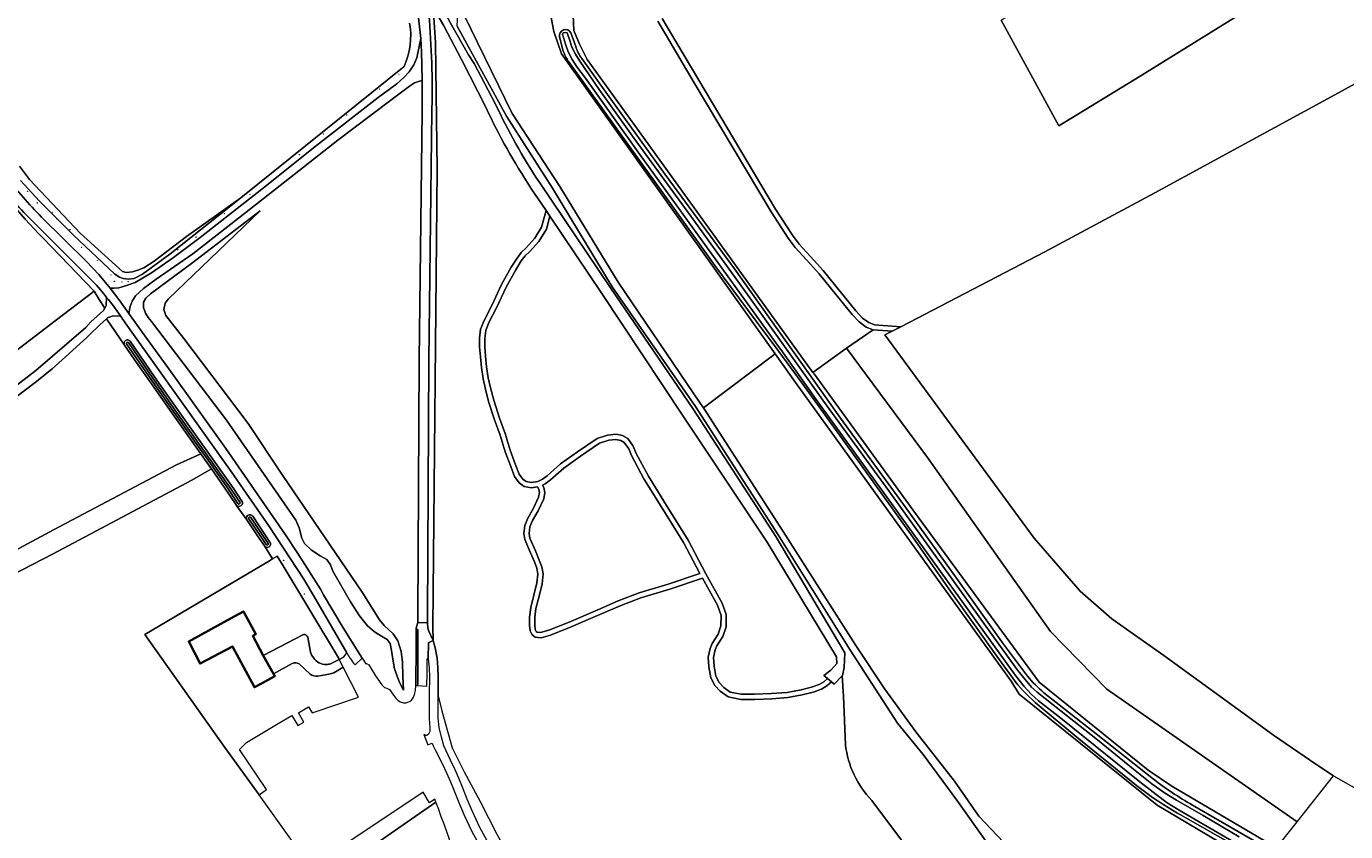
# Model space of a CAD drawing. Header units: metres. Extents: x 200176 to 205485, y 394066 to 399855.
# Tile 5 of 230: x 201174 to 201616, y 395255 to 395524. Entities that reach past the tile are written whole.
import ezdxf
from ezdxf.enums import TextEntityAlignment as Align

# ---------------------------------------------------------------- set-up
doc = ezdxf.new("R2010")
doc.units = ezdxf.units.M
doc.layers.get('0').update_dxf_attribs({"lineweight": 25})
for name, color, linetype, lineweight in [('B-WE-GR-BOOM-S', 90, 'Continuous', 25), ('B-WE-GR-BOS_GEMENGD-GV', 40, 'Continuous', 13), ('B-WE-GR-BOS_LOOF-GV', 40, 'Continuous', 13), ('B-WE-GR-BOUWLAND-GV', 80, 'Continuous', 13), ('B-WE-GR-GRAS-GV', 60, 'Continuous', 13), ('B-WE-GR-GROENVOORZIENING-GV', 80, 'Continuous', 18), ('B-WE-GR-HOUTWAL-GV', 40, 'Continuous', 13), ('B-WE-GR-STRUIK-GV', 90, 'Continuous', 13), ('B-WE-IE-TERREINAFSCHEIDING_KUNSTMATIG_HEKWERK-G', 20, 'IE-TERREINAFSCHEIDING-KUNSTMATIG', 18), ('B-WE-OG-BEBOUWING-GV', 7, 'Continuous', 35), ('B-WE-OG-TERREIN_CULTUURSCHEIDING-GV', 7, 'Continuous', 18), ('B-WE-OG-TERREIN_ERF-GV', 7, 'Continuous', 18), ('B-WE-OG-TOPOGRAFIE-T18', 10, 'Continuous', 18), ('B-WE-OG-WATER-GV', 130, 'Continuous', 18), ('B-WE-OG-WATER_SLOOT-GV', 120, 'Continuous', 18), ('B-WE-OG-WEG-GV', 7, 'Continuous', 18), ('B-WE-VH-ONVERHARD-GV', 252, 'Continuous', 18), ('B-WE-VH-VERHARDING_ASFALT-GV', 252, 'Continuous', 18), ('B-WE-VH-VERHARDING_BETON-GV', 252, 'Continuous', 18), ('B-WE-VH-VERHARDING_FUNDERING_ZAND-GV', 7, 'Continuous', 18)]:
    doc.layers.add(name, color=color, linetype=linetype, lineweight=lineweight)
doc.styles.add('NLCS-ISO-M20-T18', font='NLCS-ISO.ttf', dxfattribs={"height": 0.036})
doc.linetypes.add('IE-TERREINAFSCHEIDING-KUNSTMATIG', pattern='A,4,[82,NLCS.shx,S=0.75,R=90,X=0,Y=0],4,-2', length=10)

# ---------------------------------------------------------------- blocks, each defined once
blk = doc.blocks.new('SGR-BOOM_01-SO')
at = {"linetype": 'ByBlock', "lineweight": 18}
h = blk.add_hatch(color=0, dxfattribs=at)
h.dxf.hatch_style = 1
edge = h.paths.add_edge_path()
edge.add_arc((0, 0), 0.25, 0, 360)
at = {"color": 0, "linetype": 'ByBlock', "lineweight": 18}
for radius in [2, 0.25]:
    blk.add_circle((0, 0), radius, dxfattribs=at)

msp = doc.modelspace()

# ---------------------------------------------------------------- linework, layer by layer
at = {"layer": 'B-WE-GR-BOS_GEMENGD-GV', "flags": 128}
for points in [[(201330.481, 395545.03), (201325.709, 395540.861), (201322.422, 395537.327), (201321.524, 395532.252), (201320.294, 395528.489), (201336.446, 395495.299), (201352.466, 395470.8), (201371.945, 395438.801), (201399.519, 395398.301), (201400.543, 395396.712), (201424.656, 395414.783), (201352.96, 395515.307), (201350.459, 395522.799), (201349.066, 395529.846), (201351.43, 395541.294), (201354.256, 395554.358), (201355.795, 395558.874), (201354.711, 395558.279)], [(201306.28, 395506.307), (201305.422, 395506.144), (201304.807, 395505.956), (201303.72, 395505.56), (201302.038, 395504.452), (201295.324, 395499.468), (201278.047, 395486.402), (201258.743, 395471.194), (201244.736, 395460.264), (201229.46, 395448.304), (201217.176, 395439.813), (201212.978, 395436.721), (201211.543, 395435.477), (201210.302, 395434.176), (201209.145, 395432.469), (201208.47, 395430.67), (201208.019, 395428.332), (201212.517, 395422.09), (201221.439, 395409.801), (201240.542, 395383.129), (201260.515, 395354.162), (201264.646, 395347.979), (201272.211, 395335.958), (201273.29, 395334.042), (201279.879, 395323.076), (201286.197, 395312.889), (201287.488, 395310.928), (201287.718, 395311.077), (201288.439, 395310.641), (201290.707, 395306.943), (201292.82, 395303.89), (201293.72, 395303.015), (201294.522, 395302.769), (201295.335, 395302.384), (201296.768, 395300.44), (201297.42, 395299.619), (201298.218, 395298.779), (201298.94, 395298.281), (201300.081, 395297.896), (201300.926, 395297.933), (201302.065, 395298.299), (201302.748, 395298.834), (201303.462, 395299.785), (201303.798, 395300.673), (201304.078, 395301.989), (201304.148, 395303.698), (201304.17, 395304.225), (201304.2, 395306.79), (201304.255, 395313.779), (201304.311, 395322.463), (201304.309, 395322.851), (201304.466, 395323.398), (201304.879, 395324.807), (201304.884, 395326.879), (201305.342, 395412.821), (201306.358, 395495.941)], [(201252.042, 395462.732), (201221.225, 395433.071), (201220.246, 395431.787), (201219.802, 395429.651), (201220.397, 395427.67), (201226.505, 395419.937), (201248.046, 395391.521), (201259.551, 395374.197), (201286.178, 395334.931), (201292.067, 395325.673), (201293.619, 395323.786), (201296.547, 395321.011), (201298.193, 395318.727), (201299.312, 395315.063), (201299.688, 395311.562), (201299.83, 395306.818), (201300.092, 395302.12), (201298.774, 395304.665), (201297.898, 395306.802), (201297.078, 395309.322), (201296.449, 395312.559), (201296.055, 395315.434), (201295.578, 395317.752), (201294.592, 395319.163), (201292.651, 395320.214), (201290.309, 395321.669), (201288.004, 395323.644), (201285.32, 395327.002), (201282.315, 395331.699), (201276.409, 395342.052), (201275.549, 395344.129), (201274.35, 395345.876), (201272.11, 395347.186), (201269.253, 395349.032), (201266.888, 395351.262), (201266.031, 395353.093), (201265.065, 395356.54), (201263.987, 395359.099), (201240.735, 395392.581), (201215.635, 395425.636), (201214.524, 395426.985), (201213.58, 395428.462), (201212.939, 395430.313), (201212.982, 395432.084), (201213.75, 395433.488), (201215.334, 395434.864), (201228.992, 395445.077)], [(201442.117, 395306.02), (201440.902, 395307.028), (201443.245, 395308.878), (201445.294, 395311.036), (201445.13, 395313.359), (201421.875, 395351.668), (201393.526, 395394.216), (201366.527, 395435.064), (201349.138, 395460.892), (201347.979, 395456.537), (201345.457, 395452.471), (201342.287, 395448.943), (201340.875, 395447.682), (201339.546, 395445.904), (201337.671, 395442.982), (201334.496, 395437.188), (201331.181, 395430.225), (201328.678, 395425.286), (201327.626, 395422.67), (201327.325, 395419.981), (201327.293, 395417.214), (201327.557, 395413.989), (201327.883, 395410.434), (201328.472, 395406.731), (201329.242, 395403.41), (201330.282, 395399.3), (201332.25, 395393.294), (201334.112, 395388.07), (201335.825, 395382.557), (201337.622, 395377.676), (201338.83, 395374.496), (201340.029, 395372.822), (201341.173, 395372.007), (201342.92, 395371.656), (201345.112, 395372.06), (201346.607, 395372.788), (201348.208, 395373.94), (201352.692, 395377.908), (201358.334, 395381.963), (201364.994, 395386.459), (201368.461, 395387.559), (201371.322, 395387.852), (201373.443, 395387.477), (201375.251, 395386.436), (201377.077, 395383.859), (201378.016, 395381.431), (201382.158, 395373.785), (201387.281, 395365.482), (201395.431, 395352.435), (201401.392, 395341.132), (201406.847, 395331.31), (201408.214, 395327.482), (201408.192, 395323.398), (201407.11, 395320.105), (201405.08, 395316.958), (201404.458, 395315.613), (201403.961, 395313.134), (201404.164, 395310.177), (201404.739, 395306.851), (201405.867, 395304.728), (201407.354, 395303.094), (201409.56, 395301.526), (201413.242, 395300.815), (201417.737, 395300.773), (201423.347, 395301.043), (201428.631, 395301.418), (201433.303, 395302.256), (201436.829, 395303.121), (201439.36, 395304.061), (201440.878, 395304.981)], [(201346.625, 395370.851), (201347.079, 395370.084), (201347.412, 395368.393), (201347.036, 395366.29), (201345.159, 395362.254), (201343.27, 395359.008), (201342.41, 395356.867), (201342.129, 395354.617), (201342.362, 395353.1), (201344.272, 395348.873), (201345.546, 395345.715), (201346.376, 395343.463), (201346.869, 395341.066), (201346.484, 395337.802), (201345.492, 395333.596), (201344.437, 395329.474), (201344.017, 395326.499), (201344.017, 395324.071), (201344.203, 395322.516), (201344.525, 395321.849), (201344.87, 395321.576), (201346.017, 395321.498), (201348.773, 395322.246), (201355.568, 395324.935), (201365.176, 395329.067), (201371.986, 395332.016), (201378.989, 395334.698), (201388.731, 395337.61), (201399.369, 395341.214), (201393.912, 395351.562), (201385.794, 395364.559), (201380.643, 395372.908), (201376.423, 395380.696), (201375.524, 395383.026), (201374.046, 395385.111), (201372.836, 395385.808), (201371.257, 395386.087), (201368.818, 395385.836), (201365.763, 395384.868), (201359.335, 395380.526), (201353.785, 395376.539), (201349.301, 395372.571), (201347.508, 395371.281)]]:
    msp.add_lwpolyline(points, close=True, dxfattribs=at)
for points in [[(201327.739, 395497.214), (201319.478, 395513.351), (201313.562, 395524.617), (201310.001, 395530.795), (201310.792, 395519.106), (201311.36, 395476.579), (201309.856, 395323.352), (201310.027, 395318.788), (201310.033, 395318.774), (201310.726, 395316.346), (201311.31, 395312.876), (201311.61, 395309.759), (201311.693, 395306.504), (201311.653, 395300.905), (201311.651, 395300.256), (201312.872, 395295.219), (201316.396, 395282.796), (201320.406, 395274.819), (201325.727, 395264.89)], [(201448.168, 395283.891), (201447.552, 395300.145), (201447.096, 395307.001), (201444.377, 395304.146), (201443.486, 395304.885), (201441.901, 395303.554), (201440.125, 395302.478), (201437.344, 395301.446), (201433.666, 395300.543), (201428.848, 395299.679), (201423.452, 395299.296), (201417.77, 395299.022), (201413.067, 395299.066), (201408.855, 395299.879), (201406.187, 395301.777), (201404.424, 395303.713), (201403.062, 395306.278), (201402.425, 395309.968), (201402.2, 395313.249), (201402.783, 395316.16), (201403.543, 395317.803), (201405.517, 395320.864), (201406.443, 395323.683), (201406.463, 395327.183), (201405.248, 395330.585), (201400.211, 395339.652), (201389.262, 395335.943), (201379.554, 395333.041), (201372.647, 395330.395), (201365.869, 395327.46), (201356.235, 395323.318), (201349.326, 395320.583), (201346.192, 395319.731), (201344.207, 395319.867), (201343.124, 395320.728), (201342.5, 395322.017), (201342.267, 395323.966), (201342.267, 395326.622), (201342.718, 395329.815), (201343.793, 395334.013), (201344.757, 395338.107), (201345.098, 395340.991), (201344.689, 395342.982), (201343.913, 395345.084), (201342.663, 395348.186), (201340.669, 395352.597), (201340.362, 395354.592), (201340.701, 395357.308), (201341.693, 395359.779), (201343.606, 395363.065), (201345.353, 395366.821), (201345.631, 395368.378), (201345.42, 395369.451), (201344.946, 395370.25), (201342.905, 395369.873), (201340.462, 395370.366), (201338.776, 395371.565), (201337.275, 395373.661), (201335.983, 395377.063), (201334.168, 395381.994), (201332.451, 395387.517), (201330.593, 395392.727), (201328.601, 395398.813), (201327.541, 395402.997), (201326.753, 395406.396), (201326.146, 395410.217), (201325.814, 395413.838), (201325.542, 395417.153), (201325.576, 395420.088), (201325.913, 395423.101), (201327.083, 395426.009), (201329.61, 395430.996), (201332.937, 395437.985), (201336.166, 395443.877), (201338.107, 395446.901), (201339.578, 395448.871), (201341.05, 395450.184), (201344.052, 395453.526), (201346.354, 395457.238), (201347.84, 395462.82), (201342.786, 395470.327)], [(201325.727, 395264.89), (201331.34, 395253.952), (201343.748, 395231.768), (201361.319, 395203.665), (201378.329, 395177.417), (201386.456, 395165.629), (201396.6, 395150.916), (201489.601, 395012.433), (201504.208, 394993.453), (201513.032, 394973.575), (201534.019, 394948.502), (201539.461, 394942.421)], [(201614.269, 395017.416), (201599.885, 395043.088), (201585.817, 395075.087), (201570.775, 395102.172), (201554.936, 395128.451), (201537.355, 395153.953), (201531.902, 395161.864), (201511.437, 395192.28), (201484.002, 395229.178), (201457.041, 395265.216)]]:
    msp.add_lwpolyline(points, dxfattribs=at)
at = {"layer": 'B-WE-GR-BOS_GEMENGD-GV'}
for points in [[(201342.786, 395470.327, -0.0372992), (201327.739, 395497.214)], [(201457.041, 395265.216, -0.16764), (201448.168, 395283.891)]]:
    msp.add_lwpolyline(points, format="xyb", dxfattribs=at)
at = {"layer": 'B-WE-GR-BOS_LOOF-GV', "flags": 128}
for points in [[(201523.277, 395215.773), (201512.12, 395230.725), (201499.357, 395245.75), (201485.429, 395265.349), (201474.157, 395280.635), (201465.623, 395291.141), (201449.617, 395315.763), (201425.608, 395354.142), (201397.898, 395397.129), (201369.988, 395437.246), (201349.984, 395470.303), (201334.631, 395494.458), (201318.067, 395524.521), (201318.528, 395533.344), (201320.743, 395538.96), (201325.177, 395542.499), (201330.481, 395545.03), (201354.711, 395558.279), (201355.795, 395558.874), (201357.237, 395559.665)], [(201309.688, 395537.671), (201311.98, 395532.851), (201315.702, 395525.813), (201321.8, 395514.903), (201323.739, 395512.099), (201330.789, 395498.709)], [(201386.756, 395527.087), (201398.979, 395506.451), (201424.718, 395463.276), (201430.362, 395454.538), (201432.638, 395451.527), (201437.58, 395446.139), (201440.681, 395442.68), (201444.441, 395438.038), (201451.677, 395429.157), (201453.852, 395426.778), (201455.962, 395425.302), (201457.87, 395424.554), (201466.679, 395423.881), (201514.95, 395448.981), (201551.877, 395468.762), (201612.097, 395501.562), (201671.016, 395533.992)], [(201586.588, 395532.415), (201546.941, 395507.78), (201519.708, 395491.181), (201500.388, 395526.528)], [(201356.781, 395530.863), (201357.134, 395523.089), (201358.987, 395518.566), (201361.66, 395513.356), (201379.08, 395489.23), (201437.274, 395408.566), (201448.535, 395416.657), (201457.481, 395422.853), (201455.142, 395423.77), (201452.707, 395425.473), (201450.37, 395428.029), (201443.102, 395436.95), (201439.367, 395441.56), (201436.302, 395444.98), (201431.311, 395450.421), (201428.947, 395453.548), (201423.252, 395462.366), (201397.496, 395505.57), (201385.274, 395526.204)], [(201345.7, 395472.038), (201369.466, 395436.939), (201397.073, 395396.534), (201424.786, 395353.572), (201447.96, 395314.643), (201447.729, 395309.753), (201447.143, 395307.05), (201447.096, 395307.001), (201447.552, 395300.145), (201448.168, 395283.891)], [(201153.828, 395391.6), (201176.845, 395409.196), (201193.567, 395423.573), (201195.333, 395425.522), (201199.582, 395429.289), (201199.943, 395430.046), (201198.13, 395432.957), (201196.358, 395435.803), (201183.333, 395425.884), (201168.082, 395414.099)], [(201457.041, 395265.216), (201484.002, 395229.178), (201511.437, 395192.28), (201531.902, 395161.864), (201537.355, 395153.953), (201554.936, 395128.451), (201570.775, 395102.172), (201585.817, 395075.087), (201599.885, 395043.088), (201614.269, 395017.416)]]:
    msp.add_lwpolyline(points, dxfattribs=at)
at = {"layer": 'B-WE-GR-BOS_LOOF-GV'}
for points in [[(201330.789, 395498.709, 0.0369937), (201345.7, 395472.038)], [(201448.168, 395283.891, 0.16764), (201457.041, 395265.216)]]:
    msp.add_lwpolyline(points, format="xyb", dxfattribs=at)
at = {"layer": 'B-WE-GR-BOUWLAND-GV', "flags": 128}
for points in [[(201671.016, 395533.992), (201612.097, 395501.562), (201551.877, 395468.762), (201514.95, 395448.981), (201466.679, 395423.881), (201463.776, 395422.371), (201461.405, 395421.138), (201511.386, 395353.069), (201526.846, 395335.285), (201537.424, 395326.028), (201554.815, 395313.745), (201591.59, 395287.063), (201605.731, 395277.316), (201611.663, 395273.466), (201641.799, 395256.325)], [(200853.356, 395306.151), (200883.98, 395308.204), (200909.563, 395309.358), (200946.358, 395309.911), (200956.638, 395309.613), (200984.328, 395341.094), (201006.322, 395364.215), (201034.397, 395393.414), (201045.805, 395405.13), (201040.465, 395411.346), (201071.879, 395449.473), (201078.643, 395443.402), (201083.552, 395437.603), (201088.921, 395429.369), (201093.875, 395419.409), (201098.322, 395408.808), (201108.376, 395373.393), (201117.828, 395379.276), (201139.047, 395393.048), (201154.957, 395404.272), (201168.082, 395414.099), (201183.333, 395425.884), (201196.358, 395435.803), (201179.362, 395453.601)], [(201232.139, 395381.293), (201228.862, 395385.895), (201222.615, 395394.716), (201216.126, 395404.022), (201211.071, 395411.234), (201206.617, 395417.696), (201200.522, 395426.539)], [(201191.745, 395418.236), (201187.91, 395414.777), (201182.334, 395409.786), (201177.033, 395405.504), (201172.557, 395402.075), (201165.756, 395396.98), (201160.643, 395393.298)], [(201162.934, 395233.477), (201127.886, 395308.415), (201121.914, 395322.891), (201139.717, 395332.715), (201183.046, 395355.93), (201223.949, 395377.648), (201232.139, 395381.293)], [(201243.947, 395364.198), (201239.959, 395370.141), (201235.673, 395376.272), (201229.084, 395372.437), (201182.39, 395347.694), (201142.546, 395327.136), (201128.934, 395321.516), (201135.218, 395307.342), (201152.265, 395272.099), (201168.956, 395236.673), (201184.263, 395202.789), (201191, 395190.319), (201200.436, 395195.918), (201225.754, 395213.281), (201259.687, 395236.941), (201268.356, 395243.531)], [(201268.356, 395243.531), (201263.945, 395249.845), (201251.704, 395267.061), (201240.167, 395282.92), (201213.44, 395320.792), (201255.133, 395345.495), (201256.117, 395346.088), (201253.458, 395350.497), (201251.61, 395353.174), (201247.596, 395359.147), (201243.974, 395364.161)], [(201316.015, 395250.616), (201313.67, 395257.279), (201312.689, 395259.747), (201311.866, 395262.167), (201310.938, 395264.603), (201256.484, 395226.905)]]:
    msp.add_lwpolyline(points, dxfattribs=at)
at = {"layer": 'B-WE-GR-BOUWLAND-GV'}
for points in [[(201179.362, 395453.601, -0.0570191), (201157.288, 395480.881)], [(201200.522, 395426.539, 0.0028114), (201191.745, 395418.236)], [(201243.974, 395364.161, -0.0305059), (201243.947, 395364.198)]]:
    msp.add_lwpolyline(points, format="xyb", dxfattribs=at)
at = {"layer": 'B-WE-GR-GRAS-GV', "flags": 128}
for points in [[(201464.189, 395577.357), (201489.325, 395541.326), (201492.803, 395542.953), (201497.68, 395546.351), (201512.015, 395555.872), (201524.164, 395539.532), (201500.388, 395526.528), (201519.708, 395491.181), (201546.941, 395507.78), (201586.588, 395532.415), (201602.61, 395542.394), (201596.292, 395551.378), (201595.204, 395577.678), (201594.646, 395591.791), (201582.245, 395602.852), (201569.125, 395614.331)], [(201591.707, 395247.908), (201592.613, 395249.309), (201557.575, 395269.954), (201549.558, 395275.376), (201513.073, 395304.806), (201471.683, 395361.284), (201437.638, 395408.062), (201437.274, 395408.566), (201379.08, 395489.23), (201361.66, 395513.356), (201358.987, 395518.566), (201357.134, 395523.089), (201356.781, 395530.863), (201357.656, 395536.915), (201359.279, 395545.106), (201364.35, 395563.098), (201359.293, 395560.397), (201360.96, 395560.196)], [(201357.237, 395559.665), (201355.795, 395558.874), (201354.256, 395554.358), (201351.43, 395541.294), (201349.066, 395529.846), (201350.459, 395522.799), (201352.96, 395515.307), (201424.656, 395414.783), (201431.451, 395405.256), (201503.72, 395305.211), (201506.34, 395300.763), (201552.627, 395263.598), (201583.688, 395245.26), (201587.861, 395242.148), (201589.132, 395244.05), (201562.168, 395259.436)], [(201353.577, 395516.224), (201352.387, 395520.94)], [(201356.165, 395522.313), (201357.785, 395517.782)], [(201171.402, 395477.708), (201174.713, 395473.153), (201191.755, 395455.199), (201205.899, 395442.373), (201207.111, 395441.997), (201209.254, 395442.258), (201211.009, 395442.821), (201213.045, 395443.658), (201216.531, 395445.851), (201227.324, 395454.133), (201245.548, 395467.004), (201300.271, 395511.075)], [(201504.239, 395306.165), (201499.435, 395312.718), (201483.369, 395335.289), (201469.941, 395354.479), (201454.329, 395376.263), (201433.905, 395404.663), (201425.782, 395415.627), (201418.254, 395425.787), (201404.442, 395444.445), (201389.016, 395465.887), (201375.793, 395484.223), (201356.554, 395511.026)], [(201359.835, 395513.689), (201369.532, 395500.119), (201387.697, 395474.893), (201410.925, 395443.23), (201428.531, 395418.622), (201436.196, 395407.791), (201446.481, 395393.257), (201468.503, 395363.131), (201483.721, 395342.05), (201501.162, 395317.575), (201509.135, 395306.828)], [(201550.637, 395266.485), (201545.651, 395270.256), (201526.407, 395285.848), (201511.727, 395298.053)], [(201514.68, 395301.282), (201532.134, 395287.485), (201551.389, 395272.343)], [(201564.4, 395263.666), (201586.642, 395250.735), (201591.707, 395247.908)]]:
    msp.add_lwpolyline(points, dxfattribs=at)
at = {"layer": 'B-WE-GR-GRAS-GV'}
for points in [[(201300.271, 395511.075, 0.1535694), (201302.095, 395525.522)], [(201352.387, 395520.94, -0.8943889), (201356.165, 395522.313)], [(201356.554, 395511.026, -0.0740679), (201353.577, 395516.224)], [(201357.785, 395517.782, 0.0805986), (201359.835, 395513.689)], [(201511.727, 395298.053, -0.0555009), (201504.239, 395306.165)], [(201509.135, 395306.828, 0.0399424), (201514.68, 395301.282)], [(201551.389, 395272.343, 0.0354515), (201564.4, 395263.666)], [(201562.168, 395259.436, -0.0243181), (201550.637, 395266.485)]]:
    msp.add_lwpolyline(points, format="xyb", dxfattribs=at)
at = {"layer": 'B-WE-GR-GRAS-GV', "flags": 128}
msp.add_lwpolyline([(201599.519, 395258.067), (201535.776, 395302.468), (201516.914, 395321.813), (201475.627, 395380.057), (201448.535, 395416.657), (201437.274, 395408.566), (201437.638, 395408.062), (201471.683, 395361.284), (201513.073, 395304.806), (201549.558, 395275.376), (201557.575, 395269.954), (201592.613, 395249.309), (201593.996, 395251.062)], close=True, dxfattribs=at)
at = {"layer": 'B-WE-GR-GROENVOORZIENING-GV'}
for points in [[(201305.865, 395520.403, 0.071105), (201298.824, 395551.327)], [(201302.095, 395525.522, -0.1535694), (201300.271, 395511.075)], [(201166.721, 395474.338, 0.0287708), (201178.798, 395460.623)]]:
    msp.add_lwpolyline(points, format="xyb", dxfattribs=at)
at = {"layer": 'B-WE-GR-GROENVOORZIENING-GV', "flags": 128}
for points in [[(201178.798, 395460.623), (201193.875, 395445.697), (201197.975, 395441.374), (201201.804, 395436.808), (201203.123, 395436.831), (201204.63, 395436.913), (201207.199, 395437.668), (201210.197, 395438.707), (201215.632, 395441.924), (201222.948, 395447.034), (201231.885, 395453.721), (201252.628, 395469.992), (201270.857, 395484.548), (201291.608, 395500.633), (201297.781, 395505.269), (201300.226, 395507.371), (201302.006, 395509.304), (201303.581, 395511.654), (201304.492, 395513.913), (201305.865, 395520.403)], [(201300.271, 395511.075), (201245.548, 395467.004), (201221.791, 395448.221), (201212.588, 395441.461), (201209.796, 395440.088), (201207.895, 395439.798), (201206.14, 395440.076), (201204.887, 395440.484), (201203.33, 395441.518), (201189.416, 395454.702), (201178.065, 395465.897), (201171.703, 395472.877)]]:
    msp.add_lwpolyline(points, dxfattribs=at)
at = {"layer": 'B-WE-GR-HOUTWAL-GV', "flags": 128}
for points in [[(201168.956, 395236.673), (201152.265, 395272.099), (201135.218, 395307.342), (201128.934, 395321.516), (201142.546, 395327.136), (201182.39, 395347.694), (201229.084, 395372.437), (201235.673, 395376.272), (201233.421, 395379.494), (201233.141, 395379.886), (201232.139, 395381.293), (201223.949, 395377.648), (201183.046, 395355.93), (201139.717, 395332.715), (201121.914, 395322.891), (201127.886, 395308.415), (201162.934, 395233.477)], [(201256.484, 395226.905), (201310.938, 395264.603), (201310.562, 395265.649), (201308.823, 395264.438), (201306.676, 395267.981), (201276.754, 395247.956)]]:
    msp.add_lwpolyline(points, dxfattribs=at)
at = {"layer": 'B-WE-GR-STRUIK-GV', "flags": 128}
msp.add_lwpolyline([(201171.703, 395472.877), (201178.065, 395465.897), (201189.416, 395454.702), (201203.33, 395441.518), (201204.887, 395440.484), (201206.14, 395440.076), (201207.895, 395439.798), (201209.796, 395440.088), (201212.588, 395441.461), (201221.791, 395448.221), (201245.548, 395467.004), (201227.324, 395454.133), (201216.531, 395445.851), (201213.045, 395443.658), (201211.009, 395442.821), (201209.254, 395442.258), (201207.111, 395441.997), (201205.899, 395442.373), (201191.755, 395455.199), (201174.713, 395473.153), (201171.402, 395477.708)], dxfattribs=at)
msp.add_lwpolyline([(201599.519, 395258.067), (201611.663, 395273.466), (201605.731, 395277.316), (201591.59, 395287.063), (201554.815, 395313.745), (201537.424, 395326.028), (201526.846, 395335.285), (201511.386, 395353.069), (201461.405, 395421.138), (201463.776, 395422.371), (201457.481, 395422.853), (201448.535, 395416.657), (201475.627, 395380.057), (201516.914, 395321.813), (201535.776, 395302.468)], close=True, dxfattribs=at)
at = {"layer": 'B-WE-IE-TERREINAFSCHEIDING_KUNSTMATIG_HEKWERK-G', "flags": 128}
for points in [[(201519.708, 395491.181), (201546.941, 395507.78), (201586.588, 395532.415), (201602.61, 395542.394), (201596.292, 395551.378), (201595.204, 395577.678), (201594.646, 395591.791), (201582.245, 395602.852), (201569.125, 395614.331), (201566.076, 395617.108), (201564.457, 395617.598), (201548.993, 395627.159), (201516.539, 395610.587)], [(201671.016, 395533.992), (201612.097, 395501.562), (201551.877, 395468.762), (201514.95, 395448.981), (201466.679, 395423.881)], [(201463.776, 395422.371), (201461.405, 395421.138), (201511.386, 395353.069), (201526.846, 395335.285), (201537.424, 395326.028), (201554.815, 395313.745), (201591.59, 395287.063), (201605.731, 395277.316), (201611.663, 395273.466)], [(201466.679, 395423.881), (201463.776, 395422.371)]]:
    msp.add_lwpolyline(points, dxfattribs=at)
at = {"layer": 'B-WE-OG-BEBOUWING-GV', "flags": 128}
msp.add_lwpolyline([(201253.087, 395313.814), (201249.536, 395320.318), (201250.637, 395320.92), (201246.431, 395328.549), (201242.052, 395326.135), (201228.122, 395318.456), (201231.909, 395311.033), (201242.722, 395316.782), (201250.112, 395303.114), (201252.518, 395304.425), (201256.906, 395306.821), (201256.481, 395307.599)], close=True, dxfattribs=at)
at = {"layer": 'B-WE-OG-TERREIN_CULTUURSCHEIDING-GV', "flags": 128}
for points in [[(201542.313, 395207.791), (201492.896, 395259.937), (201484.657, 395271.684), (201471.784, 395288.138), (201461.343, 395302.474), (201451.687, 395317.164), (201427.251, 395355.282), (201400.543, 395396.712), (201399.519, 395398.301), (201371.945, 395438.801), (201352.466, 395470.8), (201336.446, 395495.299), (201320.294, 395528.489)], [(201318.067, 395524.521), (201334.631, 395494.458), (201349.984, 395470.303), (201369.988, 395437.246), (201397.898, 395397.129), (201425.608, 395354.142), (201449.617, 395315.763), (201465.623, 395291.141), (201474.157, 395280.635), (201485.429, 395265.349), (201499.357, 395245.75)]]:
    msp.add_lwpolyline(points, dxfattribs=at)
for points in [[(201252.042, 395462.732), (201228.992, 395445.077), (201215.334, 395434.864), (201213.75, 395433.488), (201212.982, 395432.084), (201212.939, 395430.313), (201213.58, 395428.462), (201214.524, 395426.985), (201215.635, 395425.636), (201240.735, 395392.581), (201263.987, 395359.099), (201265.065, 395356.54), (201266.031, 395353.093), (201266.888, 395351.262), (201269.253, 395349.032), (201272.11, 395347.186), (201274.35, 395345.876), (201275.549, 395344.129), (201276.409, 395342.052), (201282.315, 395331.699), (201285.32, 395327.002), (201288.004, 395323.644), (201290.309, 395321.669), (201292.651, 395320.214), (201294.592, 395319.163), (201295.578, 395317.752), (201296.055, 395315.434), (201296.449, 395312.559), (201297.078, 395309.322), (201297.898, 395306.802), (201298.774, 395304.665), (201300.092, 395302.12), (201299.83, 395306.818), (201299.688, 395311.562), (201299.312, 395315.063), (201298.193, 395318.727), (201296.547, 395321.011), (201293.619, 395323.786), (201292.067, 395325.673), (201286.178, 395334.931), (201259.551, 395374.197), (201248.046, 395391.521), (201226.505, 395419.937), (201220.397, 395427.67), (201219.802, 395429.651), (201220.246, 395431.787), (201221.225, 395433.071)], [(201451.687, 395317.164), (201461.343, 395302.474), (201471.784, 395288.138), (201484.657, 395271.684), (201492.896, 395259.937), (201542.313, 395207.791), (201549.707, 395214.487), (201583.688, 395245.26), (201552.627, 395263.598), (201506.34, 395300.763), (201503.72, 395305.211), (201431.451, 395405.256), (201424.656, 395414.783), (201400.543, 395396.712), (201427.251, 395355.282)]]:
    msp.add_lwpolyline(points, close=True, dxfattribs=at)
at = {"layer": 'B-WE-OG-TERREIN_ERF-GV', "flags": 128}
for points in [[(201275.559, 395310.915), (201278.493, 395312.472), (201278.262, 395312.923), (201259.7, 395343.767), (201257.679, 395347.03), (201256.117, 395346.088), (201255.133, 395345.495), (201213.44, 395320.792), (201240.167, 395282.92), (201251.704, 395267.061)], [(201262.797, 395311.12), (201256.481, 395307.599), (201256.906, 395306.821), (201252.518, 395304.425), (201250.112, 395303.114), (201242.722, 395316.782), (201231.909, 395311.033), (201228.122, 395318.456), (201242.052, 395326.135), (201246.431, 395328.549), (201250.637, 395320.92), (201249.536, 395320.318), (201253.087, 395313.814), (201266.511, 395320.831)], [(201266.511, 395320.831), (201253.087, 395313.814), (201256.481, 395307.599), (201262.797, 395311.12)], [(201268.015, 395319.862), (201268.934, 395314.841)], [(201268.934, 395314.841), (201268.015, 395319.862)], [(201268.805, 395307.527), (201265.112, 395310.995)], [(201265.112, 395310.995), (201268.805, 395307.527)], [(201276.742, 395308), (201279.859, 395309.804), (201278.493, 395312.472), (201275.559, 395310.915)], [(201251.704, 395267.061), (201254.132, 395268.906), (201245.114, 395282.26), (201247.439, 395284.61), (201258.02, 395290.997), (201262.603, 395293.656), (201264.639, 395290.331), (201266.705, 395291.484), (201264.914, 395294.572), (201268.281, 395296.526), (201269.439, 395294.529), (201270.152, 395294.747), (201284.967, 395299.827), (201279.859, 395309.804), (201276.742, 395308)], [(201275.043, 395307.487), (201271.395, 395306.888)], [(201271.395, 395306.888), (201275.043, 395307.487)]]:
    msp.add_lwpolyline(points, dxfattribs=at)
at = {"layer": 'B-WE-OG-TERREIN_ERF-GV'}
for points in [[(201266.511, 395320.831, -0.311179), (201268.015, 395319.862)], [(201268.015, 395319.862, 0.311179), (201266.511, 395320.831)], [(201265.112, 395310.995, 0.2093836), (201262.797, 395311.12)], [(201262.797, 395311.12, -0.2093836), (201265.112, 395310.995)], [(201268.934, 395314.841, 0.1785129), (201271.748, 395311.329)], [(201271.748, 395311.329, -0.1785129), (201268.934, 395314.841)], [(201271.748, 395311.329, 0.1704484), (201274.268, 395310.768)], [(201274.268, 395310.768, -0.1704484), (201271.748, 395311.329)], [(201274.268, 395310.768, 0.0547279), (201275.559, 395310.915)], [(201275.559, 395310.915, -0.0547279), (201274.268, 395310.768)], [(201271.395, 395306.888, -0.2207441), (201268.805, 395307.527)], [(201268.805, 395307.527, 0.2207441), (201271.395, 395306.888)], [(201276.742, 395308, -0.0559666), (201275.043, 395307.487)], [(201275.043, 395307.487, 0.0559666), (201276.742, 395308)]]:
    msp.add_lwpolyline(points, format="xyb", dxfattribs=at)
at = {"layer": 'B-WE-OG-WATER-GV', "flags": 128}
for points in [[(201580.136, 395253.065), (201567.998, 395260.14), (201559.059, 395265.317), (201555.033, 395267.776), (201550.85, 395270.735), (201544.628, 395275.74), (201532.591, 395285.502), (201520.5, 395295.108), (201512.367, 395301.458), (201510.463, 395303.203), (201508.368, 395305.747), (201505.916, 395308.781), (201497.718, 395320.052), (201462.696, 395368.927), (201441.145, 395398.466), (201435.081, 395406.99), (201415.589, 395434.389), (201396.371, 395460.862), (201377.393, 395486.906), (201365.642, 395503.327), (201359.193, 395512.879), (201357.677, 395515.176), (201356.497, 395517.556), (201355.786, 395519.765), (201354.929, 395522.354), (201354.497, 395522.473), (201353.576, 395522.337), (201353.317, 395521.871), (201354.337, 395518.509), (201355.283, 395515.998), (201356.558, 395513.422), (201358.15, 395510.941), (201361.014, 395507.086), (201379.765, 395480.765), (201425.777, 395417.307), (201426.554, 395416.206), (201438.312, 395399.534), (201462.134, 395366.692), (201505.169, 395307.077), (201508.026, 395303.375), (201510.348, 395300.835), (201512.821, 395298.63), (201520.379, 395292.727), (201546.762, 395271.39), (201552.267, 395267.152), (201555.977, 395264.464), (201559.958, 395261.976), (201579.578, 395250.543)], [(201207.263, 395418.119), (201211.705, 395411.675), (201216.759, 395404.465), (201223.246, 395395.159), (201229.491, 395386.342), (201234.052, 395379.939), (201240.596, 395370.577), (201244.581, 395364.638)], [(201245.265, 395365.082), (201242.588, 395369.107), (201233.616, 395381.794), (201225.029, 395393.867), (201216.026, 395406.667), (201207.867, 395418.549)], [(201248.227, 395359.559), (201252.234, 395353.599), (201254.089, 395350.911)], [(201254.705, 395351.315), (201248.897, 395359.972)]]:
    msp.add_lwpolyline(points, dxfattribs=at)
at = {"layer": 'B-WE-OG-WATER-GV'}
for points in [[(201207.867, 395418.549, 0.9620714), (201207.263, 395418.119)], [(201244.581, 395364.638, 0.9708125), (201245.265, 395365.082)], [(201248.897, 395359.972, 1.0243883), (201248.227, 395359.559)], [(201254.089, 395350.911, 1.0407431), (201254.705, 395351.315)]]:
    msp.add_lwpolyline(points, format="xyb", dxfattribs=at)
at = {"layer": 'B-WE-OG-WATER_SLOOT-GV'}
for points in [[(201356.165, 395522.313, 0.8943889), (201352.387, 395520.94)], [(201353.577, 395516.224, 0.0740679), (201356.554, 395511.026)], [(201359.835, 395513.689, -0.0805986), (201357.785, 395517.782)], [(201207.421, 395419.455, 0.5518827), (201206.617, 395417.696)], [(201207.263, 395418.119, -0.9620714), (201207.867, 395418.549)], [(201208.478, 395419.021, 0.2674873), (201207.421, 395419.455)], [(201243.947, 395364.198, 0.0305059), (201243.974, 395364.161)], [(201243.974, 395364.161, 0.6627219), (201246.082, 395364.686)], [(201245.265, 395365.082, -0.9708125), (201244.581, 395364.638)], [(201246.082, 395364.686, 0.1779173), (201245.924, 395365.484)], [(201248.639, 395360.919, 0.6203342), (201247.596, 395359.147)], [(201248.227, 395359.559, -1.0243883), (201248.897, 395359.972)], [(201249.533, 395360.378, 0.2400995), (201248.639, 395360.919)], [(201253.458, 395350.497, 0.5843346), (201255.412, 395350.603)], [(201254.705, 395351.315, -1.0407431), (201254.089, 395350.911)], [(201255.412, 395350.603, 0.2727757), (201255.327, 395351.742)], [(201504.239, 395306.165, 0.0555009), (201511.727, 395298.053)], [(201514.68, 395301.282, -0.0399424), (201509.135, 395306.828)], [(201564.4, 395263.666, -0.0354515), (201551.389, 395272.343)], [(201550.637, 395266.485, 0.0243181), (201562.168, 395259.436)]]:
    msp.add_lwpolyline(points, format="xyb", dxfattribs=at)
at = {"layer": 'B-WE-OG-WATER_SLOOT-GV', "flags": 128}
for points in [[(201352.387, 395520.94), (201353.577, 395516.224)], [(201579.578, 395250.543), (201559.958, 395261.976), (201555.977, 395264.464), (201552.267, 395267.152), (201546.762, 395271.39), (201520.379, 395292.727), (201512.821, 395298.63), (201510.348, 395300.835), (201508.026, 395303.375), (201505.169, 395307.077), (201462.134, 395366.692), (201438.312, 395399.534), (201426.554, 395416.206), (201425.777, 395417.307), (201379.765, 395480.765), (201361.014, 395507.086), (201358.15, 395510.941), (201356.558, 395513.422), (201355.283, 395515.998), (201354.337, 395518.509), (201353.317, 395521.871), (201353.576, 395522.337), (201354.497, 395522.473), (201354.929, 395522.354), (201355.786, 395519.765), (201356.497, 395517.556), (201357.677, 395515.176), (201359.193, 395512.879), (201365.642, 395503.327), (201377.393, 395486.906), (201396.371, 395460.862), (201415.589, 395434.389), (201435.081, 395406.99), (201441.145, 395398.466), (201462.696, 395368.927), (201497.718, 395320.052), (201505.916, 395308.781), (201508.368, 395305.747), (201510.463, 395303.203), (201512.367, 395301.458), (201520.5, 395295.108), (201532.591, 395285.502), (201544.628, 395275.74), (201550.85, 395270.735), (201555.033, 395267.776), (201559.059, 395265.317), (201567.998, 395260.14), (201580.136, 395253.065)], [(201357.785, 395517.782), (201356.165, 395522.313)], [(201356.554, 395511.026), (201375.793, 395484.223), (201389.016, 395465.887), (201404.442, 395444.445), (201418.254, 395425.787), (201425.782, 395415.627), (201433.905, 395404.663), (201454.329, 395376.263), (201469.941, 395354.479), (201483.369, 395335.289), (201499.435, 395312.718), (201504.239, 395306.165)], [(201509.135, 395306.828), (201501.162, 395317.575), (201483.721, 395342.05), (201468.503, 395363.131), (201446.481, 395393.257), (201436.196, 395407.791), (201428.531, 395418.622), (201410.925, 395443.23), (201387.697, 395474.893), (201369.532, 395500.119), (201359.835, 395513.689)], [(201206.617, 395417.696), (201211.071, 395411.234), (201216.126, 395404.022), (201222.615, 395394.716), (201228.862, 395385.895), (201232.139, 395381.293), (201233.141, 395379.886), (201233.421, 395379.494), (201235.673, 395376.272), (201239.959, 395370.141), (201243.947, 395364.198)], [(201244.581, 395364.638), (201240.596, 395370.577), (201234.052, 395379.939), (201229.491, 395386.342), (201223.246, 395395.159), (201216.759, 395404.465), (201211.705, 395411.675), (201207.263, 395418.119)], [(201207.867, 395418.549), (201216.026, 395406.667), (201225.029, 395393.867), (201233.616, 395381.794), (201242.588, 395369.107), (201245.265, 395365.082)], [(201245.924, 395365.484), (201245.916, 395365.497), (201243.225, 395369.544), (201234.246, 395382.24), (201225.66, 395394.313), (201216.66, 395407.108), (201208.491, 395419.004), (201208.478, 395419.021)], [(201247.596, 395359.147), (201251.61, 395353.174), (201253.458, 395350.497)], [(201254.089, 395350.911), (201252.234, 395353.599), (201248.227, 395359.559)], [(201248.897, 395359.972), (201254.705, 395351.315)], [(201255.327, 395351.742), (201249.533, 395360.378)], [(201511.727, 395298.053), (201526.407, 395285.848), (201545.651, 395270.256), (201550.637, 395266.485)], [(201551.389, 395272.343), (201532.134, 395287.485), (201514.68, 395301.282)], [(201586.642, 395250.735), (201564.4, 395263.666)], [(201562.168, 395259.436), (201589.132, 395244.05)]]:
    msp.add_lwpolyline(points, dxfattribs=at)
at = {"layer": 'B-WE-OG-WEG-GV', "flags": 128}
for points in [[(201309.637, 395500), (201309.557, 395496.085), (201308.566, 395412.849), (201308.144, 395326.701), (201308.112, 395324.682), (201308.228, 395322.959), (201308.548, 395321.934), (201309.249, 395320.5), (201310.027, 395318.788), (201309.856, 395323.352), (201311.36, 395476.579), (201310.792, 395519.106), (201310.001, 395530.795), (201308.169, 395533.765), (201308.124, 395533.222), (201308.15, 395532.679)], [(201198.531, 395436.197), (201197.163, 395437.757), (201195.764, 395439.29), (201173.694, 395461.282)], [(201179.362, 395453.601), (201196.358, 395435.803)], [(201196.358, 395435.803), (201198.13, 395432.957), (201199.943, 395430.046), (201200.404, 395431.013), (201200.593, 395433.723)], [(201200.522, 395426.539), (201206.617, 395417.696)], [(201205.252, 395427.502), (201202.425, 395427.45), (201201.529, 395427.14), (201200.951, 395426.94)], [(201253.458, 395350.497), (201256.117, 395346.088), (201257.679, 395347.03), (201259.7, 395343.767), (201278.262, 395312.923), (201278.493, 395312.472), (201280.197, 395313.375), (201281.072, 395314.703), (201270.694, 395332.559), (201266.613, 395339.311), (201255.15, 395356.876), (201242.332, 395375.342), (201206.842, 395425.142)], [(201208.478, 395419.021), (201208.491, 395419.004), (201216.66, 395407.108), (201225.66, 395394.313), (201234.246, 395382.24), (201243.225, 395369.544), (201245.916, 395365.497), (201245.924, 395365.484)], [(201243.974, 395364.161), (201247.596, 395359.147)], [(201249.533, 395360.378), (201255.327, 395351.742)]]:
    msp.add_lwpolyline(points, dxfattribs=at)
at = {"layer": 'B-WE-OG-WEG-GV'}
for points in [[(201308.15, 395532.679, -0.0293452), (201309.637, 395500)], [(201157.288, 395480.881, 0.0570191), (201179.362, 395453.601)], [(201173.694, 395461.282, -0.0350739), (201161.705, 395475.749)], [(201200.593, 395433.723, 0.007474), (201198.531, 395436.197)], [(201200.951, 395426.94, 0.0024069), (201200.522, 395426.539)], [(201206.842, 395425.142, 0.0068168), (201205.252, 395427.502)], [(201206.617, 395417.696, -0.5518827), (201207.421, 395419.455)], [(201207.421, 395419.455, -0.2674873), (201208.478, 395419.021)], [(201246.082, 395364.686, -0.6627219), (201243.974, 395364.161)], [(201245.924, 395365.484, -0.1779173), (201246.082, 395364.686)], [(201247.596, 395359.147, -0.6203342), (201248.639, 395360.919)], [(201248.639, 395360.919, -0.2400995), (201249.533, 395360.378)], [(201255.412, 395350.603, -0.5843346), (201253.458, 395350.497)], [(201255.327, 395351.742, -0.2727757), (201255.412, 395350.603)]]:
    msp.add_lwpolyline(points, format="xyb", dxfattribs=at)
at = {"layer": 'B-WE-VH-ONVERHARD-GV', "flags": 128}
msp.add_lwpolyline([(201385.274, 395526.204), (201397.496, 395505.57), (201423.252, 395462.366), (201428.947, 395453.548), (201431.311, 395450.421), (201436.302, 395444.98), (201439.367, 395441.56), (201443.102, 395436.95), (201450.37, 395428.029), (201452.707, 395425.473), (201455.142, 395423.77), (201457.481, 395422.853), (201463.776, 395422.371), (201466.679, 395423.881), (201457.87, 395424.554), (201455.962, 395425.302), (201453.852, 395426.778), (201451.677, 395429.157), (201444.441, 395438.038), (201440.681, 395442.68), (201437.58, 395446.139), (201432.638, 395451.527), (201430.362, 395454.538), (201424.718, 395463.276), (201398.979, 395506.451), (201386.756, 395527.087)], dxfattribs=at)
at = {"layer": 'B-WE-VH-VERHARDING_ASFALT-GV'}
for points in [[(201298.824, 395551.327, -0.071105), (201305.865, 395520.403)], [(201309.637, 395500, 0.0293452), (201308.15, 395532.679)], [(201161.705, 395475.749, 0.0350739), (201173.694, 395461.282)], [(201178.798, 395460.623, -0.0287708), (201166.721, 395474.338)], [(201198.531, 395436.197, -0.007474), (201200.593, 395433.723)], [(201200.593, 395433.723, -0.0182626), (201205.252, 395427.502)], [(201205.252, 395427.502, -0.0068168), (201206.842, 395425.142)], [(201281.981, 395313.139, 0.0021423), (201283.279, 395311.213)]]:
    msp.add_lwpolyline(points, format="xyb", dxfattribs=at)
at = {"layer": 'B-WE-VH-VERHARDING_ASFALT-GV', "flags": 128}
for points in [[(201305.865, 395520.403), (201306.139, 395515.992), (201306.24, 395511.574), (201306.28, 395506.307), (201306.358, 395495.941), (201305.342, 395412.821), (201304.884, 395326.879), (201304.879, 395324.807), (201308.112, 395324.682), (201308.144, 395326.701), (201308.566, 395412.849), (201309.557, 395496.085), (201309.637, 395500)], [(201173.694, 395461.282), (201195.764, 395439.29), (201197.163, 395437.757), (201198.531, 395436.197)], [(201283.279, 395311.213), (201283.897, 395310.681), (201286.197, 395312.889), (201279.879, 395323.076), (201273.29, 395334.042), (201272.211, 395335.958), (201264.646, 395347.979), (201260.515, 395354.162), (201240.542, 395383.129), (201221.439, 395409.801), (201212.517, 395422.09), (201208.019, 395428.332), (201204.634, 395433.029), (201203.241, 395434.935), (201201.804, 395436.808), (201197.975, 395441.374), (201193.875, 395445.697), (201178.798, 395460.623)], [(201206.842, 395425.142), (201242.332, 395375.342), (201255.15, 395356.876), (201266.613, 395339.311), (201270.694, 395332.559), (201281.072, 395314.703)], [(201328.707, 395250.628), (201325.659, 395256.199), (201323.156, 395261.468), (201321.453, 395265.616), (201320.01, 395269.135), (201318.567, 395272.722), (201317.362, 395275.518), (201315.813, 395278.708), (201313.604, 395283.488), (201312.772, 395286.353), (201311.978, 395289.671), (201311.659, 395292.745), (201311.636, 395296.167), (201311.651, 395300.256), (201311.653, 395300.905), (201311.693, 395306.504), (201311.61, 395309.759), (201311.31, 395312.876), (201310.726, 395316.346), (201310.033, 395318.774), (201310.027, 395318.788), (201308.405, 395318.035), (201308.292, 395312.645), (201308.622, 395309.615), (201308.746, 395306.492), (201308.705, 395300.948), (201308.615, 395296.19), (201308.63, 395292.654), (201308.904, 395289.518), (201308.85, 395288.283), (201308.451, 395287.387), (201307.876, 395287.012), (201307.395, 395286.982), (201306.912, 395287.345), (201308.216, 395283.79), (201308.757, 395284.097), (201309.295, 395284.294), (201309.643, 395284.353), (201309.979, 395283.534), (201310.675, 395282.13), (201313.088, 395277.337), (201314.479, 395274.467), (201315.836, 395271.424), (201317.068, 395268.428), (201318.618, 395264.553), (201320.407, 395260.26), (201322.977, 395254.835), (201326.054, 395249.261)], [(201281.072, 395314.703), (201281.981, 395313.139)]]:
    msp.add_lwpolyline(points, dxfattribs=at)
msp.add_lwpolyline([(201308.405, 395318.035), (201310.027, 395318.788), (201309.249, 395320.5), (201308.548, 395321.934), (201308.228, 395322.959), (201308.112, 395324.682), (201304.879, 395324.807), (201304.466, 395323.398), (201304.309, 395322.851), (201304.311, 395322.463), (201304.916, 395322.479), (201304.897, 395313.822), (201304.842, 395306.764), (201304.816, 395304.208), (201304.789, 395303.663), (201307.92, 395303.493), (201307.923, 395303.654), (201307.954, 395307.754), (201307.983, 395312.602), (201308.292, 395312.645)], close=True, dxfattribs=at)
at = {"layer": 'B-WE-VH-VERHARDING_BETON-GV', "flags": 128}
msp.add_lwpolyline([(201304.148, 395303.698), (201304.789, 395303.663), (201304.816, 395304.208), (201304.842, 395306.764), (201304.897, 395313.822), (201304.916, 395322.479), (201304.311, 395322.463), (201304.255, 395313.779), (201304.2, 395306.79), (201304.17, 395304.225)], close=True, dxfattribs=at)
at = {"layer": 'B-WE-VH-VERHARDING_FUNDERING_ZAND-GV', "flags": 128}
for points in [[(201330.789, 395498.709), (201323.739, 395512.099), (201321.8, 395514.903), (201315.702, 395525.813), (201311.98, 395532.851), (201309.688, 395537.671), (201308.94, 395536.235), (201308.265, 395534.241), (201308.169, 395533.765), (201310.001, 395530.795), (201313.562, 395524.617), (201319.478, 395513.351), (201327.739, 395497.214)], [(201342.786, 395470.327), (201347.84, 395462.82), (201349.138, 395460.892), (201366.527, 395435.064), (201393.526, 395394.216), (201421.875, 395351.668), (201445.13, 395313.359), (201445.294, 395311.036), (201443.245, 395308.878), (201440.902, 395307.028), (201442.117, 395306.02), (201443.486, 395304.885)], [(201443.486, 395304.885), (201444.377, 395304.146), (201447.096, 395307.001), (201447.143, 395307.05), (201447.729, 395309.753), (201447.96, 395314.643), (201424.786, 395353.572), (201397.073, 395396.534), (201369.466, 395436.939), (201345.7, 395472.038)], [(201200.593, 395433.723), (201200.404, 395431.013), (201199.943, 395430.046), (201199.582, 395429.289), (201195.333, 395425.522), (201193.567, 395423.573), (201176.845, 395409.196), (201153.828, 395391.6)], [(201200.951, 395426.94), (201201.529, 395427.14), (201202.425, 395427.45), (201205.252, 395427.502)], [(201160.643, 395393.298), (201165.756, 395396.98), (201172.557, 395402.075), (201177.033, 395405.504), (201182.334, 395409.786), (201187.91, 395414.777), (201191.745, 395418.236)]]:
    msp.add_lwpolyline(points, dxfattribs=at)
for points in [[(201305.865, 395520.403), (201304.492, 395513.913), (201303.581, 395511.654), (201302.006, 395509.304), (201300.226, 395507.371), (201297.781, 395505.269), (201291.608, 395500.633), (201270.857, 395484.548), (201252.628, 395469.992), (201231.885, 395453.721), (201222.948, 395447.034), (201215.632, 395441.924), (201210.197, 395438.707), (201207.199, 395437.668), (201204.63, 395436.913), (201203.123, 395436.831), (201201.804, 395436.808), (201203.241, 395434.935), (201204.634, 395433.029), (201208.019, 395428.332), (201208.47, 395430.67), (201209.145, 395432.469), (201210.302, 395434.176), (201211.543, 395435.477), (201212.978, 395436.721), (201217.176, 395439.813), (201229.46, 395448.304), (201244.736, 395460.264), (201258.743, 395471.194), (201278.047, 395486.402), (201295.324, 395499.468), (201302.038, 395504.452), (201303.72, 395505.56), (201304.807, 395505.956), (201305.422, 395506.144), (201306.28, 395506.307), (201306.24, 395511.574), (201306.139, 395515.992)], [(201347.84, 395462.82), (201346.354, 395457.238), (201344.052, 395453.526), (201341.05, 395450.184), (201339.578, 395448.871), (201338.107, 395446.901), (201336.166, 395443.877), (201332.937, 395437.985), (201329.61, 395430.996), (201327.083, 395426.009), (201325.913, 395423.101), (201325.576, 395420.088), (201325.542, 395417.153), (201325.814, 395413.838), (201326.146, 395410.217), (201326.753, 395406.396), (201327.541, 395402.997), (201328.601, 395398.813), (201330.593, 395392.727), (201332.451, 395387.517), (201334.168, 395381.994), (201335.983, 395377.063), (201337.275, 395373.661), (201338.776, 395371.565), (201340.462, 395370.366), (201342.905, 395369.873), (201344.946, 395370.25), (201345.42, 395369.451), (201345.631, 395368.378), (201345.353, 395366.821), (201343.606, 395363.065), (201341.693, 395359.779), (201340.701, 395357.308), (201340.362, 395354.592), (201340.669, 395352.597), (201342.663, 395348.186), (201343.913, 395345.084), (201344.689, 395342.982), (201345.098, 395340.991), (201344.757, 395338.107), (201343.793, 395334.013), (201342.718, 395329.815), (201342.267, 395326.622), (201342.267, 395323.966), (201342.5, 395322.017), (201343.124, 395320.728), (201344.207, 395319.867), (201346.192, 395319.731), (201349.326, 395320.583), (201356.235, 395323.318), (201365.869, 395327.46), (201372.647, 395330.395), (201379.554, 395333.041), (201389.262, 395335.943), (201400.211, 395339.652), (201405.248, 395330.585), (201406.463, 395327.183), (201406.443, 395323.683), (201405.517, 395320.864), (201403.543, 395317.803), (201402.783, 395316.16), (201402.2, 395313.249), (201402.425, 395309.968), (201403.062, 395306.278), (201404.424, 395303.713), (201406.187, 395301.777), (201408.855, 395299.879), (201413.067, 395299.066), (201417.77, 395299.022), (201423.452, 395299.296), (201428.848, 395299.679), (201433.666, 395300.543), (201437.344, 395301.446), (201440.125, 395302.478), (201441.901, 395303.554), (201443.486, 395304.885), (201442.117, 395306.02), (201440.878, 395304.981), (201439.36, 395304.061), (201436.829, 395303.121), (201433.303, 395302.256), (201428.631, 395301.418), (201423.347, 395301.043), (201417.737, 395300.773), (201413.242, 395300.815), (201409.56, 395301.526), (201407.354, 395303.094), (201405.867, 395304.728), (201404.739, 395306.851), (201404.164, 395310.177), (201403.961, 395313.134), (201404.458, 395315.613), (201405.08, 395316.958), (201407.11, 395320.105), (201408.192, 395323.398), (201408.214, 395327.482), (201406.847, 395331.31), (201401.392, 395341.132), (201395.431, 395352.435), (201387.281, 395365.482), (201382.158, 395373.785), (201378.016, 395381.431), (201377.077, 395383.859), (201375.251, 395386.436), (201373.443, 395387.477), (201371.322, 395387.852), (201368.461, 395387.559), (201364.994, 395386.459), (201358.334, 395381.963), (201352.692, 395377.908), (201348.208, 395373.94), (201346.607, 395372.788), (201345.112, 395372.06), (201342.92, 395371.656), (201341.173, 395372.007), (201340.029, 395372.822), (201338.83, 395374.496), (201337.622, 395377.676), (201335.825, 395382.557), (201334.112, 395388.07), (201332.25, 395393.294), (201330.282, 395399.3), (201329.242, 395403.41), (201328.472, 395406.731), (201327.883, 395410.434), (201327.557, 395413.989), (201327.293, 395417.214), (201327.325, 395419.981), (201327.626, 395422.67), (201328.678, 395425.286), (201331.181, 395430.225), (201334.496, 395437.188), (201337.671, 395442.982), (201339.546, 395445.904), (201340.875, 395447.682), (201342.287, 395448.943), (201345.457, 395452.471), (201347.979, 395456.537), (201349.138, 395460.892)], [(201346.625, 395370.851), (201347.508, 395371.281), (201349.301, 395372.571), (201353.785, 395376.539), (201359.335, 395380.526), (201365.763, 395384.868), (201368.818, 395385.836), (201371.257, 395386.087), (201372.836, 395385.808), (201374.046, 395385.111), (201375.524, 395383.026), (201376.423, 395380.696), (201380.643, 395372.908), (201385.794, 395364.559), (201393.912, 395351.562), (201399.369, 395341.214), (201388.731, 395337.61), (201378.989, 395334.698), (201371.986, 395332.016), (201365.176, 395329.067), (201355.568, 395324.935), (201348.773, 395322.246), (201346.017, 395321.498), (201344.87, 395321.576), (201344.525, 395321.849), (201344.203, 395322.516), (201344.017, 395324.071), (201344.017, 395326.499), (201344.437, 395329.474), (201345.492, 395333.596), (201346.484, 395337.802), (201346.869, 395341.066), (201346.376, 395343.463), (201345.546, 395345.715), (201344.272, 395348.873), (201342.362, 395353.1), (201342.129, 395354.617), (201342.41, 395356.867), (201343.27, 395359.008), (201345.159, 395362.254), (201347.036, 395366.29), (201347.412, 395368.393), (201347.079, 395370.084)]]:
    msp.add_lwpolyline(points, close=True, dxfattribs=at)
at = {"layer": 'B-WE-VH-VERHARDING_FUNDERING_ZAND-GV'}
for points in [[(201327.739, 395497.214, 0.0372992), (201342.786, 395470.327)], [(201345.7, 395472.038, -0.0369937), (201330.789, 395498.709)], [(201205.252, 395427.502, 0.0182626), (201200.593, 395433.723)], [(201191.745, 395418.236, -0.0028114), (201200.522, 395426.539)], [(201200.522, 395426.539, -0.0024069), (201200.951, 395426.94)]]:
    msp.add_lwpolyline(points, format="xyb", dxfattribs=at)

# ---------------------------------------------------------------- block references
at = {"layer": 'B-WE-GR-BOOM-S', "xscale": 0.02, "yscale": 0.02, "zscale": 0.02}
for p in [(201303.297, 395522.779), (201298.519, 395508.377), (201292.057, 395503.47), (201281.025, 395494.837), (201273.331, 395488.394), (201265.18, 395481.49), (201258.638, 395476.78), (201174.036, 395469.195), (201177.332, 395465.36), (201248.576, 395468.08), (201179.776, 395464.607), (201182.355, 395462.151), (201240.116, 395461.787), (201183.756, 395460.127), (201188.297, 395456.377), (201230.53, 395453.916), (201192.139, 395450.464), (201194.291, 395448.069), (201224.391, 395449.686), (201197.538, 395445.983), (201201.978, 395441.234), (201203.182, 395439.093), (201205.681, 395438.863), (201207.844, 395438.942), (201259.919, 395345.623), (201266.921, 395334.399)]:
    msp.add_blockref('SGR-BOOM_01-SO', p, dxfattribs=at)

# ---------------------------------------------------------------- texts
at = {"layer": 'B-WE-OG-TOPOGRAFIE-T18', "style": 'NLCS-ISO-M20-T18'}
msp.add_text('Heikampweg', height=0.036, rotation=304.8, dxfattribs=at).set_placement((201253.641, 395360.726), align=Align.MIDDLE)

doc.saveas('drawing.dxf')
